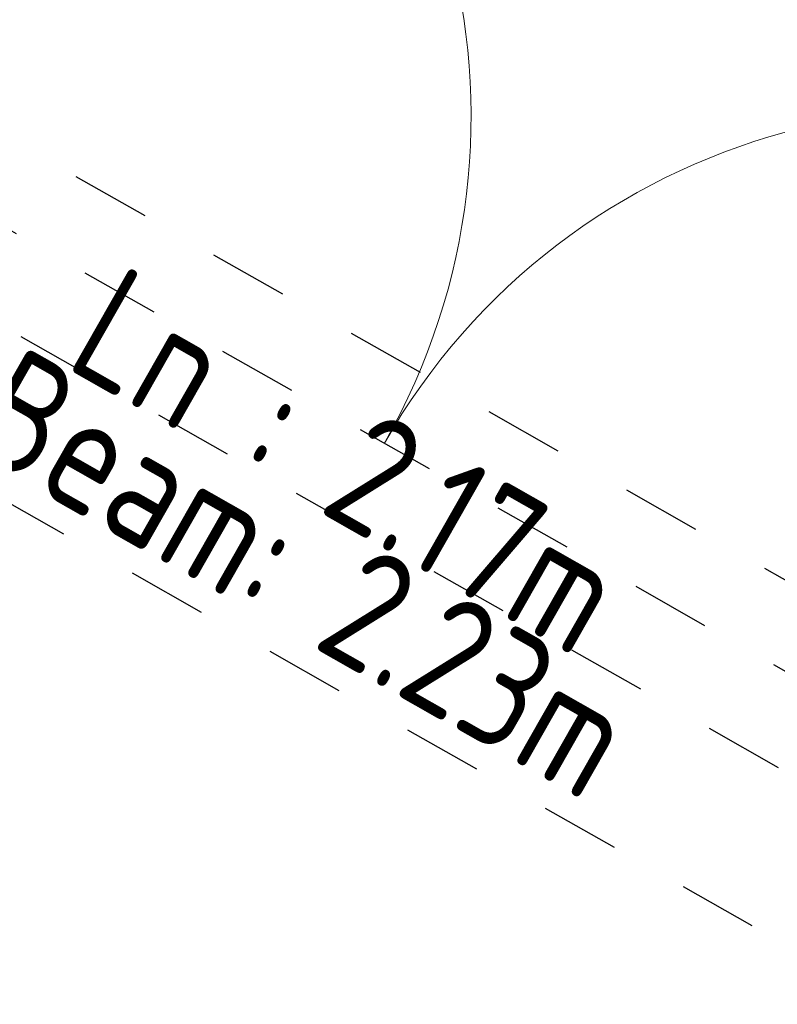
# Model space of a CAD drawing. Header units: metres. Extents: x 526783 to 527427, y 725511 to 725696.
# Tile 21 of 21: x 526974.194 to 526975.151, y 725614.138 to 725615.381. Entities that reach past the tile are written whole.
import ezdxf
from ezdxf.enums import TextEntityAlignment as Align

# ---------------------------------------------------------------- set-up
doc = ezdxf.new("R2010")
doc.units = ezdxf.units.M
doc.linetypes.add('DASHED', pattern=[0.75, 0.5, -0.25])
doc.layers.get('0').update_dxf_attribs({"lineweight": 9})
doc.layers.add('Door', color=8, linetype='Continuous', lineweight=9)
doc.layers.add('Text', color=7, linetype='Continuous', lineweight=9)
doc.layers.add('Overhead', color=252, linetype='DASHED')
doc.styles.add('ISOCP', font='isocp.shx', dxfattribs={"width": 0.9})

# ---------------------------------------------------------------- blocks, each defined once
blk = doc.blocks.new('*U654')
blk.add_lwpolyline([(0, 0.835), (0.05, 0.835), (0.05, 0), (0, 0)], close=True)
blk.add_arc((0, 0), 0.835, 0.0032, 89.9968)
blk = doc.blocks.new('*U655')
blk.add_lwpolyline([(0, 0.835), (0.05, 0.835), (0.05, 0), (0, 0)], close=True)
blk.add_arc((0, 0), 0.835, 0.0032, 89.9968)

msp = doc.modelspace()

# ---------------------------------------------------------------- linework, layer by layer
at = {"layer": 'Overhead', "ltscale": 0.2}
for p, q in [((526973.9175, 725615.3811), (526975.4906, 725614.4858)), ((526973.9289, 725615.2595), (526975.3803, 725614.4335)), ((526975.3259, 725614.3379), (526973.8745, 725615.1639)), ((526975.2927, 725614.1381), (526973.7197, 725615.0334))]:
    msp.add_line(p, q, dxfattribs=at)

# ---------------------------------------------------------------- block references
at = {"layer": 'Door', "rotation": 330.3528859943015}
msp.add_blockref('*U655', (526973.9289, 725615.2595), dxfattribs=at)
at = {"layer": 'Door', "xscale": -1, "rotation": 330.3528859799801}
msp.add_blockref('*U654', (526975.3803, 725614.4335), dxfattribs=at)

# ---------------------------------------------------------------- texts
at = {"layer": 'Text', "style": 'ISOCP', "width": 0.9}
msp.add_text('Ln : 2.17m', height=0.15, rotation=330.3529, dxfattribs=at).set_placement((526974.5728, 725614.7593), align=Align.CENTER)
msp.add_text('Beam: 2.23m', height=0.15, rotation=330.3529, dxfattribs=at).set_placement((526974.1199, 725614.8419))

doc.saveas('drawing.dxf')
